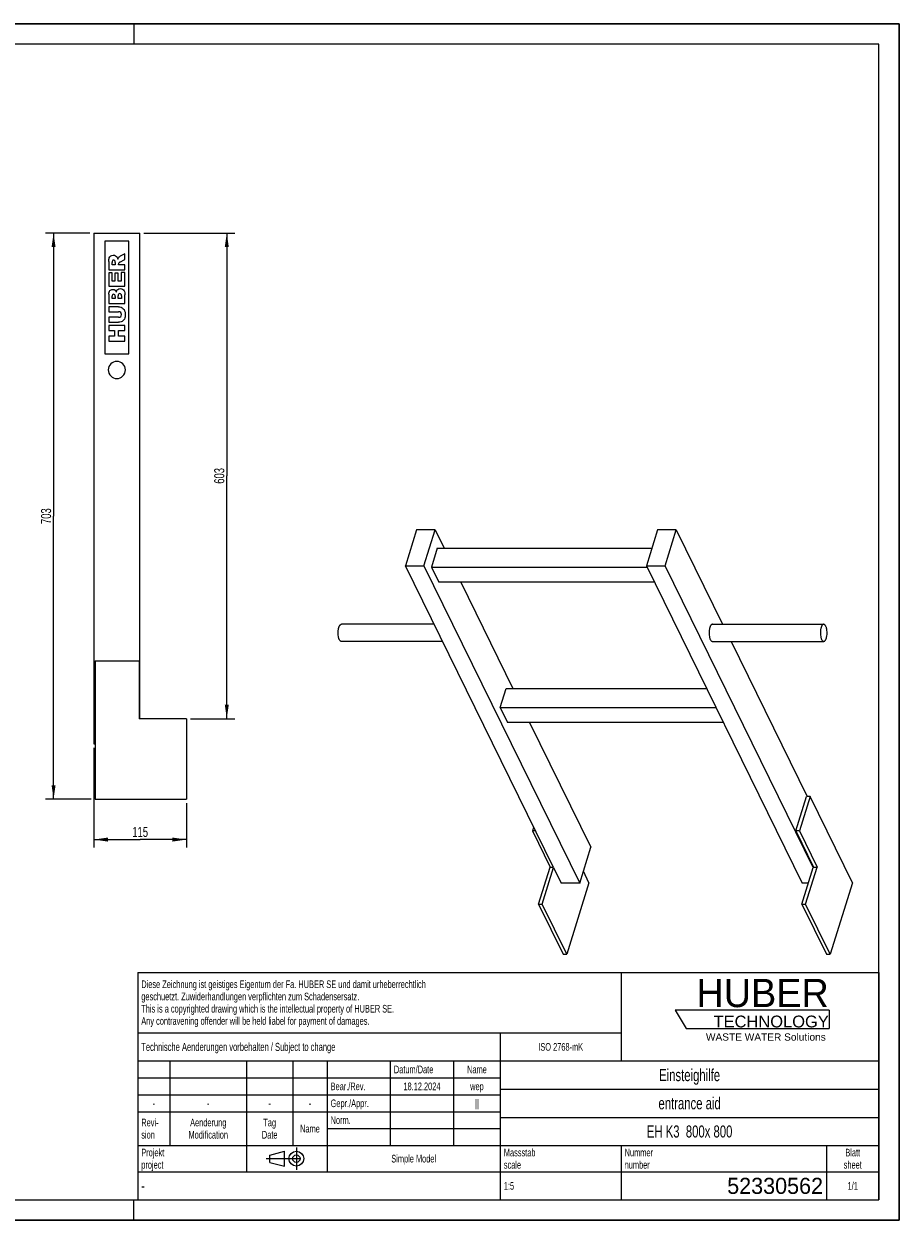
# Model space of a CAD drawing. Header units: millimetres. Extents: x 0 to 2100, y 0 to 1485.
# Tile 2 of 2: x 1014 to 2100, y 0 to 1485. Entities that reach past the tile are written whole.
import ezdxf

# ---------------------------------------------------------------- set-up
doc = ezdxf.new("R2010")
doc.units = ezdxf.units.MM
doc.header["$LTSCALE"] = 115.5
doc.linetypes.add('CENTER', pattern=[0.6, 0.375, -0.075, 0.075, -0.075])
doc.layers.get('0').update_dxf_attribs({"linetype": 'CONTINUOUS'})
for name, color, linetype in [('005_AXIS', 7, 'CONTINUOUS'), ('007_CURVES', 7, 'CONTINUOUS'), ('050_DIMENSIONING', 7, 'CONTINUOUS'), ('HUBER_Logo_BL0', 7, 'CONTINUOUS')]:
    doc.layers.add(name, color=color, linetype=linetype)
doc.styles.get("Standard").update_dxf_attribs({"font": 'txt', "width": 0.7})
doc.styles.add('TEXTSTYLE_2', font='txt')
doc.styles.add('TEXTSTYLE_3', font='arial.ttf')
doc.styles.add('TEXTSTYLE_4', font='txt', dxfattribs={"width": 0.8})
doc.styles.add('TEXTSTYLE_5', font='txt')
doc.dimstyles.new('DIMSTYLE_2', dxfattribs={"dimtxt": 12.5, "dimasz": 17.5, "dimexe": 2, "dimexo": 1, "dimtad": 1, "dimdec": 1, "dimtxsty": 'Standard', "dimblk": '_FILLED', "dimblk1": '_FILLED', "dimblk2": '_FILLED', "dimcen": 0.09, "dimazin": 2, "dimtp": 0.8, "dimtm": 0.8, "dimtfac": 1, "dimtdec": 1, "dimtofl": 0, "dimtmove": 0, "dimatfit": 3, "dimldrblk": '_FILLED', "dimfxl": 1, "dimtolj": 1, "dimarcsym": 0})
doc.dimstyles.new('DIMSTYLE_3', dxfattribs={"dimtxt": 12.5, "dimasz": 17.5, "dimexe": 2, "dimexo": 1, "dimtad": 1, "dimtxsty": 'Standard', "dimblk": '_FILLED', "dimblk1": '_FILLED', "dimblk2": '_FILLED', "dimcen": 0.09, "dimazin": 2, "dimtp": 0.3, "dimtm": 0.3, "dimtfac": 1, "dimtofl": 0, "dimtmove": 0, "dimatfit": 3, "dimldrblk": '_FILLED', "dimfxl": 1, "dimtolj": 1, "dimarcsym": 0})
doc.dimstyles.new('DIMSTYLE_5', dxfattribs={"dimtxt": 12.5, "dimasz": 17.5, "dimexe": 2, "dimexo": 1, "dimtad": 1, "dimtxsty": 'Standard', "dimblk": '_FILLED', "dimblk1": '_FILLED', "dimblk2": '_FILLED', "dimcen": 0.09, "dimazin": 2, "dimtp": 0.8, "dimtm": 0.8, "dimtfac": 1, "dimtofl": 0, "dimtmove": 0, "dimatfit": 3, "dimldrblk": '_FILLED', "dimfxl": 1, "dimtolj": 1, "dimarcsym": 0})

# ---------------------------------------------------------------- blocks, each defined once
blk = doc.blocks.new('HUBER_LOGO_BL0', base_point=(1918.7, 251.9))
at = {"layer": 'HUBER_Logo_BL0', "color": 5, "linetype": 'Continuous'}
for p, q in [((2013.2, 260.5), (1822, 260.5)), ((1822, 260.5), (1835.5, 238)), ((2013.2, 260.5), (2013.2, 238)), ((1835.5, 238), (2013.2, 238))]:
    blk.add_line(p, q, dxfattribs=at)
at = {"layer": 'HUBER_Logo_BL0', "color": 2, "linetype": 'Continuous', "attachment_point": 3, "line_spacing_factor": 0.78}
for s, insert, char_height, width, style in [('HUBER\\P\\fArial;\\H14.625;TECHNOLOGY ', (2012.7, 299.5), 35.1, 193.836, 'TEXTSTYLE_2'), ('WASTE WATER Solutions', (2009, 231.8), 9, 148.517, 'TEXTSTYLE_3')]:
    blk.add_mtext(s, dxfattribs=dict(at, insert=insert, char_height=char_height, width=width, style=style))
blk = doc.blocks.new('_FILLED')
at = {"color": 0, "linetype": 'ByBlock'}
blk.add_solid([(0, 0), (-1, 0.143), (-1, -0.143)], dxfattribs=at)
blk = doc.blocks.new('*D3')
at = {"layer": '050_DIMENSIONING', "color": 2, "linetype": 'Continuous', "transparency": 16777216}
for p, q in [((1095.5, 1225.4), (1040.5, 1225.4)), ((1050.5, 1225.4), (1050.5, 873.9)), ((1050.5, 522.4), (1050.5, 873.9)), ((1097, 522.4), (1040.5, 522.4))]:
    blk.add_line(p, q, dxfattribs=at)
at = {"layer": '050_DIMENSIONING', "color": 2, "linetype": 'Continuous', "transparency": 16777216, "xscale": 17.5, "yscale": 17.5, "zscale": 17.5}
for p, rotation in [((1050.5, 1225.4), 90), ((1050.5, 522.4), 270)]:
    blk.add_blockref('_FILLED', p, dxfattribs=dict(at, rotation=rotation))
at = {"layer": '050_DIMENSIONING', "color": 2, "linetype": 'Continuous', "transparency": 16777216, "insert": (1034.9, 873.9), "char_height": 12.5, "width": 42.857, "attachment_point": 2, "rotation": 90, "line_spacing_factor": 0.9}
blk.add_mtext('703', dxfattribs=at)
blk = doc.blocks.new('*D5')
at = {"layer": '050_DIMENSIONING', "color": 2, "linetype": 'Continuous', "transparency": 16777216}
for p, q in [((1100.5, 586.4), (1100.5, 462.4)), ((1215.5, 517.4), (1215.5, 462.4)), ((1100.5, 472.4), (1158, 472.4)), ((1215.5, 472.4), (1158, 472.4))]:
    blk.add_line(p, q, dxfattribs=at)
at = {"layer": '050_DIMENSIONING', "color": 2, "linetype": 'Continuous', "transparency": 16777216, "xscale": 17.5, "yscale": 17.5, "zscale": 17.5, "rotation": 180}
blk.add_blockref('_FILLED', (1100.5, 472.4), dxfattribs=at)
at = {"layer": '050_DIMENSIONING', "color": 2, "linetype": 'Continuous', "transparency": 16777216, "xscale": 17.5, "yscale": 17.5, "zscale": 17.5}
blk.add_blockref('_FILLED', (1215.5, 472.4), dxfattribs=at)
at = {"layer": '050_DIMENSIONING', "color": 2, "linetype": 'Continuous', "transparency": 16777216, "insert": (1158, 488.1), "char_height": 12.5, "width": 34.821, "attachment_point": 2, "line_spacing_factor": 0.9}
blk.add_mtext('115', dxfattribs=at)
blk = doc.blocks.new('*D7')
at = {"layer": '050_DIMENSIONING', "color": 2, "linetype": 'Continuous', "transparency": 16777216}
for p, q in [((1162.5, 1225.4), (1275.5, 1225.4)), ((1265.5, 1225.4), (1265.5, 923.9)), ((1265.5, 622.4), (1265.5, 923.9)), ((1220.5, 622.4), (1275.5, 622.4))]:
    blk.add_line(p, q, dxfattribs=at)
at = {"layer": '050_DIMENSIONING', "color": 2, "linetype": 'Continuous', "transparency": 16777216, "xscale": 17.5, "yscale": 17.5, "zscale": 17.5}
for p, rotation in [((1265.5, 1225.4), 90), ((1265.5, 622.4), 270)]:
    blk.add_blockref('_FILLED', p, dxfattribs=dict(at, rotation=rotation))
at = {"layer": '050_DIMENSIONING', "color": 2, "linetype": 'Continuous', "transparency": 16777216, "insert": (1249.9, 923.9), "char_height": 12.5, "width": 42.857, "attachment_point": 2, "rotation": 90, "line_spacing_factor": 0.9}
blk.add_mtext('603', dxfattribs=at)
blk = doc.blocks.new('PROJEKTIONSMETHODE_1_BL1', base_point=(1340, 76.3))
at = {"color": 2, "linetype": 'CENTER'}
for p, q in [((1351.9, 90), (1351.9, 62.5)), ((1314.3, 76.3), (1365.7, 76.3))]:
    blk.add_line(p, q, dxfattribs=at)
at = {"color": 2, "linetype": 'Continuous'}
for p, q in [((1318.9, 80.8), (1337.3, 85.4)), ((1318.9, 71.7), (1318.9, 80.8)), ((1337.3, 67.1), (1337.3, 85.4)), ((1318.9, 71.7), (1337.3, 67.1))]:
    blk.add_line(p, q, dxfattribs=at)
for radius in [9.17, 4.58]:
    blk.add_circle((1351.9, 76.3), radius, dxfattribs=at)
blk = doc.blocks.new('*T10')
at = {"color": 3, "linetype": 'Continuous'}
for p, q in [((0, 0), (920, 0)), ((0, 0), (0, -282.5)), ((600, 0), (600, -110)), ((920, 0), (920, -282.5)), ((0, -75), (600, -75)), ((450, -75), (450, -282.5)), ((0, -110), (920, -110)), ((40, -110), (40, -215)), ((135, -110), (135, -247.5)), ((192.5, -110), (192.5, -215)), ((235, -110), (235, -247.5)), ((313.5, -110), (313.5, -215)), ((392, -110), (392, -215)), ((0, -131), (450, -131)), ((450, -145), (920, -145)), ((0, -152), (450, -152)), ((0, -173), (450, -173)), ((450, -180), (920, -180)), ((235, -194), (450, -194)), ((0, -215), (920, -215)), ((600, -215), (600, -282.5)), ((855, -215), (855, -282.5)), ((0, -247.5), (920, -247.5)), ((0, -282.5), (920, -282.5))]:
    blk.add_line(p, q, dxfattribs=at)
at = {"color": 2, "linetype": 'Continuous', "line_spacing_factor": 0.96}
for s, insert, char_height, width, attachment_point in [('Diese Zeichnung ist geistiges Eigentum der Fa. HUBER SE und damit urheberrechtlich \\Pgeschuetzt. Zuwiderhandlungen verpflichten zum Schadensersatz.\\PThis is a copyrighted drawing which is the intellectual property of HUBER SE.\\PAny contravening offender will be held liabel for payment of damages.', (4.375, -9.95), 9.5, 1107.42857, 1), ('Technische Aenderungen vorbehalten / Subject to change', (4.375, -87.5), 10, 762.38095, 1), ('ISO 2768-mK', (525, -87.75), 9.5, 166.47619, 2), ('Datum/Date', (317.875, -115.75), 9.5, 146.11905, 1), ('Name', (421, -115.75), 9.5, 63.33333, 2), ('Einsteighilfe', (685, -120), 15, 252.14286, 2), ('Bear./Rev.', (239.375, -136.75), 9.5, 136.16667, 1), ('18.12.2024', (352.75, -136.75), 9.5, 136.61905, 2), ('wep', (421, -136.75), 9.5, 49.7619, 2), ('-', (20, -157.75), 9.5, 17.19048, 2), ('-', (87.5, -157.75), 9.5, 17.19048, 2), ('-', (163.75, -157.75), 9.5, 17.19048, 2), ('-', (213.75, -157.75), 9.5, 17.19048, 2), ('Gepr./Appr.', (239.375, -157.75), 9.5, 149.7381, 1), ('||', (421, -157.75), 9.5, 25.33333, 2), ('entrance aid', (685, -155), 15, 250.71429, 2), ('Revi-\\Psion', (4.375, -181.65), 9.5, 69.21429, 1), ('Aenderung\\PModification', (87.5, -181.65), 9.5, 151.54762, 2), ('Tag\\PDate', (163.75, -181.65), 9.5, 58.80952, 2), ('Name', (213.75, -189.25), 9.5, 63.33333, 2), ('Norm. ', (239.375, -178.75), 9.5, 87.7619, 1), ('EH K3  800x 800', (685, -190), 15, 352.85714, 2), ('Projekt\\Pproject', (4.375, -218.9), 9.5, 91.83333, 1), ('Massstab\\Pscale', (454.375, -218.9), 9.5, 112.19048, 1), ('Nummer\\Pnumber', (604.375, -218.9), 9.5, 93.19048, 1), ('Blatt\\Psheet', (887.5, -218.9), 9.5, 68.7619, 2), ('Simple Model', (342.5, -226.5), 9.5, 164.21429, 2), ('1:5', (454.375, -260.25), 9.5, 34.83333, 1), ('1/1', (887.5, -260.25), 9.5, 39.80952, 2)]:
    blk.add_mtext(s, dxfattribs=dict(at, insert=insert, char_height=char_height, width=width, attachment_point=attachment_point))
for s, insert, char_height, width, attachment_point, style in [('-', (4.375, -258.75), 12.5, 9.16667, 1, 'TEXTSTYLE_4'), ('52330562', (850.625, -255), 20, 293.33333, 3, 'TEXTSTYLE_5')]:
    blk.add_mtext(s, dxfattribs=dict(at, insert=insert, char_height=char_height, width=width, attachment_point=attachment_point, style=style))

msp = doc.modelspace()

# ---------------------------------------------------------------- linework, layer by layer
at = {"color": 7, "linetype": 'Continuous'}
for p, q in [((0, 1485), (2100, 1485)), ((2100, 0), (2100, 1485)), ((1100.549, 1225.435), (1157.549, 1225.435)), ((1100.549, 1225.435), (1100.549, 591.435)), ((1157.549, 622.435), (1157.549, 1225.435)), ((1500.971, 857.03), (1487.173, 812.38)), ((1523.997, 857.03), (1500.971, 857.03)), ((1510.2, 812.38), (1523.997, 857.03)), ((1523.997, 857.03), (1535.288, 834.023)), ((1800.316, 857.03), (1786.518, 812.38)), ((1823.342, 857.03), (1800.316, 857.03)), ((1809.544, 812.38), (1823.342, 857.03)), ((1823.342, 857.03), (1880.928, 739.681)), ((1526.83, 834.023), (1519.568, 810.523)), ((1526.83, 834.023), (1793.206, 834.023)), ((1671.113, 437.549), (1487.173, 812.38)), ((1487.173, 812.38), (1510.2, 812.38)), ((1510.2, 812.38), (1545.885, 739.66)), ((1519.568, 810.523), (1528.72, 791.875)), ((1519.568, 810.523), (1787.429, 810.523)), ((1786.518, 812.38), (1979.914, 418.28)), ((1786.518, 812.38), (1809.544, 812.38)), ((1993.485, 437.549), (1809.544, 812.38)), ((1796.581, 791.875), (1528.72, 791.875)), ((1555.971, 791.875), (1620.699, 659.972)), ((1545.885, 739.66), (1703.596, 418.28)), ((1891.381, 718.381), (1985.896, 525.78)), ((1102.049, 694.435), (1156.549, 694.435)), ((1156.549, 694.435), (1156.549, 622.435)), ((1604.98, 636.472), (1612.242, 659.972)), ((1612.242, 659.972), (1861.309, 659.972)), ((1604.98, 636.472), (1614.131, 617.824)), ((1604.98, 636.472), (1872.841, 636.472)), ((1215.549, 622.435), (1156.549, 622.435)), ((1215.549, 622.435), (1215.549, 522.435)), ((1881.992, 617.824), (1614.131, 617.824)), ((1641.383, 617.824), (1717.394, 462.929)), ((1100.549, 591.435), (1102.049, 591.435)), ((1971.764, 483.089), (1984.956, 525.78)), ((1989.562, 525.78), (1976.369, 483.089)), ((1989.562, 525.78), (1984.956, 525.78)), ((1646.324, 488.064), (1644.787, 483.089)), ((1644.787, 483.089), (1666.75, 438.333)), ((1648.766, 483.089), (1644.787, 483.089)), ((1976.369, 483.089), (1971.764, 483.089)), ((1971.764, 483.089), (1993.727, 438.333)), ((1976.369, 483.089), (1998.332, 438.333)), ((1703.596, 418.28), (1717.394, 462.929)), ((1652.468, 392.116), (1666.75, 438.333)), ((1657.073, 392.116), (1671.113, 437.549)), ((1666.75, 438.333), (1670.729, 438.333)), ((1671.113, 437.549), (1680.57, 418.28)), ((1715.052, 418.863), (1708.133, 432.962)), ((1979.445, 392.116), (1993.485, 437.549)), ((1984.05, 392.116), (1998.332, 438.333)), ((1993.727, 438.333), (1993.485, 437.549)), ((1993.727, 438.333), (1998.332, 438.333)), ((1703.596, 418.28), (1680.57, 418.28)), ((1987.53, 418.28), (1979.914, 418.28)), ((1652.468, 392.116), (1682.972, 329.955)), ((1652.468, 392.116), (1657.073, 392.116)), ((1687.578, 329.955), (1657.073, 392.116)), ((1979.445, 392.116), (2009.949, 329.955)), ((1979.445, 392.116), (1984.05, 392.116)), ((2014.554, 329.955), (1984.05, 392.116)), ((0, 0), (2100, 0))]:
    msp.add_line(p, q, dxfattribs=at)
at = {"color": 3, "linetype": 'Continuous'}
for p, q in [((2100, 1485), (0, 1485)), ((1150, 1485), (1150, 1460)), ((2100, 1485), (2100, 0)), ((1150, 0), (1150, 25)), ((2100, 0), (0, 0))]:
    msp.add_line(p, q, dxfattribs=at)
at = {"color": 5, "linetype": 'Continuous'}
for p, q in [((2075, 1460), (25, 1460)), ((2075, 25), (2075, 1460)), ((25, 25), (2075, 25))]:
    msp.add_line(p, q, dxfattribs=at)
at = {"layer": '005_AXIS', "color": 7, "linetype": 'Continuous'}
for p, q in [((1522.848, 739.681), (1407.77, 739.681)), ((1868.3, 739.681), (2006.46, 739.681)), ((1533.301, 718.381), (1407.77, 718.381)), ((1868.3, 718.381), (2006.46, 718.381)), ((1102.049, 694.435), (1102.049, 522.435)), ((1102.049, 522.435), (1215.549, 522.435)), ((2042.029, 418.863), (1989.562, 525.78)), ((1715.052, 418.863), (1687.578, 329.955)), ((2042.029, 418.863), (2014.554, 329.955)), ((1682.972, 329.955), (1687.578, 329.955)), ((2009.949, 329.955), (2014.554, 329.955))]:
    msp.add_line(p, q, dxfattribs=at)
for start, end in [(0, 180), (180, 360)]:
    msp.add_arc((1129.049, 1055.435), 10.65, start, end, dxfattribs=at)
for points, knots in [([(1405.192, 720.689), (1405.014, 721.052), (1404.688, 721.843), (1404.149, 723.624), (1403.714, 726.137), (1403.561, 729.307), (1403.743, 731.978), (1404.086, 734.013), (1404.424, 735.393), (1404.839, 736.625), (1405.322, 737.68), (1405.863, 738.536), (1406.453, 739.175), (1407.09, 739.583), (1407.553, 739.681), (1407.77, 739.681)], [0, 0, 0, 0, 0.0584766, 0.12356831, 0.26915392, 0.42613472, 0.5820225, 0.65569088, 0.72458332, 0.78750078, 0.84352643, 0.89215303, 0.93349184, 0.96861979, 1, 1, 1, 1]), ([(1868.3, 739.681), (1868.084, 739.681), (1867.621, 739.583), (1866.984, 739.175), (1866.393, 738.536), (1865.852, 737.68), (1865.369, 736.625), (1864.954, 735.393), (1864.616, 734.013), (1864.274, 731.978), (1864.091, 729.307), (1864.244, 726.137), (1864.679, 723.624), (1865.218, 721.843), (1865.544, 721.052), (1865.722, 720.689)], [0, 0, 0, 0, 0.03138021, 0.06650817, 0.10784698, 0.15647359, 0.21249925, 0.27541671, 0.34430915, 0.41797753, 0.5738653, 0.73084609, 0.8764317, 0.94152344, 1, 1, 1, 1]), ([(2006.46, 739.681), (2006.243, 739.681), (2005.78, 739.583), (2005.143, 739.175), (2004.552, 738.536), (2004.012, 737.68), (2003.528, 736.625), (2003.113, 735.393), (2002.775, 734.013), (2002.433, 731.978), (2002.251, 729.307), (2002.403, 726.137), (2002.838, 723.624), (2003.377, 721.843), (2003.704, 721.052), (2003.882, 720.689)], [0, 0, 0, 0, 0.03138021, 0.06650816, 0.10784697, 0.15647357, 0.21249923, 0.27541669, 0.34430913, 0.41797751, 0.57386529, 0.73084609, 0.8764317, 0.94152343, 1, 1, 1, 1]), ([(2009.038, 737.374), (2008.869, 737.716), (2008.52, 738.33), (2007.891, 739.08), (2007.204, 739.563), (2006.696, 739.681), (2006.46, 739.681)], [0, 0, 0, 0, 0.31594742, 0.58208414, 0.80455744, 1, 1, 1, 1]), ([(2006.46, 718.381), (2006.676, 718.381), (2007.139, 718.48), (2007.776, 718.887), (2008.367, 719.527), (2008.907, 720.383), (2009.391, 721.438), (2009.806, 722.669), (2010.144, 724.05), (2010.486, 726.084), (2010.668, 728.756), (2010.516, 731.926), (2010.081, 734.438), (2009.542, 736.22), (2009.215, 737.011), (2009.038, 737.374)], [0, 0, 0, 0, 0.03138021, 0.06650816, 0.10784697, 0.15647357, 0.21249923, 0.27541669, 0.34430913, 0.41797751, 0.57386529, 0.73084609, 0.8764317, 0.94152343, 1, 1, 1, 1]), ([(1407.77, 718.381), (1407.534, 718.381), (1407.025, 718.5), (1406.339, 718.983), (1405.709, 719.732), (1405.36, 720.346), (1405.192, 720.689)], [0, 0, 0, 0, 0.19544253, 0.41791581, 0.6840525, 1, 1, 1, 1]), ([(1865.722, 720.689), (1865.89, 720.346), (1866.24, 719.732), (1866.869, 718.983), (1867.556, 718.5), (1868.064, 718.381), (1868.3, 718.381)], [0, 0, 0, 0, 0.31594736, 0.5820841, 0.80455744, 1, 1, 1, 1]), ([(2003.882, 720.689), (2004.05, 720.346), (2004.399, 719.732), (2005.028, 718.983), (2005.715, 718.5), (2006.223, 718.381), (2006.46, 718.381)], [0, 0, 0, 0, 0.31594742, 0.58208414, 0.80455744, 1, 1, 1, 1])]:
    msp.add_open_spline(points, degree=3, knots=knots, dxfattribs=at)
at = {"layer": '007_CURVES', "color": 4, "linetype": 'Continuous'}
for p, q in [((1144.049, 1215.435), (1114.049, 1215.435)), ((1114.049, 1215.435), (1114.049, 1075.435)), ((1144.049, 1075.435), (1144.049, 1215.435)), ((1119.049, 1190.156), (1119.049, 1179.856)), ((1123.087, 1186.063), (1123.087, 1188.778)), ((1127.153, 1188.669), (1127.153, 1186.063)), ((1132.937, 1189.242), (1139.049, 1192.543)), ((1139.049, 1199.528), (1133.265, 1196.527)), ((1139.049, 1192.543), (1139.049, 1199.528)), ((1119.049, 1179.856), (1139.049, 1179.856)), ((1123.319, 1176.145), (1119.049, 1176.145)), ((1119.049, 1176.145), (1119.049, 1159.583)), ((1127.153, 1186.063), (1123.087, 1186.063)), ((1123.319, 1165.777), (1123.319, 1176.145)), ((1130.577, 1175.395), (1126.498, 1175.395)), ((1126.498, 1175.395), (1126.498, 1165.777)), ((1130.577, 1165.777), (1130.577, 1175.395)), ((1130.932, 1186.063), (1130.932, 1186.609)), ((1139.049, 1186.063), (1130.932, 1186.063)), ((1139.049, 1176.445), (1134.52, 1176.445)), ((1134.52, 1176.445), (1134.52, 1165.777)), ((1139.049, 1179.856), (1139.049, 1186.063)), ((1139.049, 1159.583), (1139.049, 1176.445)), ((1119.049, 1159.583), (1139.049, 1159.583)), ((1126.498, 1165.777), (1123.319, 1165.777)), ((1134.52, 1165.777), (1130.577, 1165.777)), ((1119.049, 1149.446), (1119.049, 1137.877)), ((1123.101, 1144.112), (1123.101, 1146.841)), ((1126.894, 1144.112), (1123.101, 1144.112)), ((1126.894, 1146.8), (1126.894, 1144.112)), ((1130.7, 1144.112), (1130.7, 1147.25)), ((1134.752, 1144.112), (1130.7, 1144.112)), ((1134.752, 1147.264), (1134.752, 1144.112)), ((1139.049, 1137.877), (1139.049, 1148.546)), ((1119.049, 1137.877), (1139.049, 1137.877)), ((1130.973, 1133.771), (1119.049, 1133.771)), ((1119.049, 1133.771), (1119.049, 1127.605)), ((1119.049, 1127.605), (1131.259, 1127.605)), ((1131.259, 1120.77), (1119.049, 1120.77)), ((1119.049, 1120.77), (1119.049, 1114.603)), ((1119.049, 1114.603), (1130.973, 1114.603)), ((1119.049, 1110.483), (1119.049, 1104.276)), ((1139.049, 1110.483), (1119.049, 1110.483)), ((1119.049, 1104.276), (1126.048, 1104.276)), ((1126.048, 1104.276), (1126.048, 1097.523)), ((1130.959, 1104.276), (1139.049, 1104.276)), ((1130.959, 1097.523), (1130.959, 1104.276)), ((1139.049, 1104.276), (1139.049, 1110.483)), ((1119.049, 1097.523), (1119.049, 1091.343)), ((1126.048, 1097.523), (1119.049, 1097.523)), ((1119.049, 1091.343), (1139.049, 1091.343)), ((1139.049, 1097.523), (1130.959, 1097.523)), ((1139.049, 1091.343), (1139.049, 1097.523)), ((1114.049, 1075.435), (1144.049, 1075.435))]:
    msp.add_line(p, q, dxfattribs=at)
for points in [[(1119.049, 1190.156), (1119.049, 1192.066), (1119.213, 1193.526), (1119.54, 1194.535)], [(1119.54, 1194.535), (1119.868, 1195.545), (1120.482, 1196.35), (1121.372, 1196.973)], [(1121.372, 1196.973), (1122.255, 1197.591), (1123.333, 1197.905), (1124.602, 1197.905)], [(1123.61, 1191.08), (1123.265, 1190.674), (1123.087, 1189.897), (1123.087, 1188.778)], [(1125.093, 1191.697), (1124.452, 1191.697), (1123.961, 1191.493), (1123.61, 1191.08)], [(1124.602, 1197.905), (1125.72, 1197.905), (1126.675, 1197.659), (1127.483, 1197.187)], [(1126.255, 1191.305), (1125.925, 1191.561), (1125.529, 1191.697), (1125.093, 1191.697)], [(1126.889, 1190.308), (1126.798, 1190.715), (1126.594, 1191.043), (1126.255, 1191.305)], [(1127.153, 1188.669), (1127.153, 1188.942), (1127.071, 1189.487), (1126.889, 1190.308)], [(1127.483, 1197.187), (1128.285, 1196.718), (1128.94, 1196.063), (1129.441, 1195.237)], [(1129.441, 1195.237), (1129.759, 1194.712), (1130.018, 1193.989), (1130.222, 1193.062)], [(1130.222, 1193.062), (1130.482, 1193.798), (1130.727, 1194.344), (1130.969, 1194.674)], [(1131.406, 1188.115), (1131.096, 1187.673), (1130.932, 1187.168), (1130.932, 1186.609)], [(1130.969, 1194.674), (1131.137, 1194.903), (1131.478, 1195.231), (1132.024, 1195.667)], [(1132.937, 1189.242), (1132.148, 1188.815), (1131.641, 1188.45), (1131.406, 1188.115)], [(1132.024, 1195.667), (1132.555, 1196.09), (1132.965, 1196.377), (1133.265, 1196.527)], [(1119.049, 1149.446), (1119.049, 1151.37), (1119.527, 1152.843), (1120.482, 1153.88)], [(1120.482, 1153.88), (1121.437, 1154.917), (1122.624, 1155.435), (1124.029, 1155.435)], [(1123.592, 1148.805), (1123.265, 1148.423), (1123.101, 1147.768), (1123.101, 1146.841)], [(1124.956, 1149.378), (1124.383, 1149.378), (1123.92, 1149.187), (1123.592, 1148.805)], [(1124.029, 1155.435), (1125.216, 1155.435), (1126.225, 1155.067), (1127.073, 1154.333)], [(1126.403, 1148.805), (1126.075, 1149.187), (1125.584, 1149.378), (1124.956, 1149.378)], [(1126.894, 1146.8), (1126.894, 1147.755), (1126.73, 1148.423), (1126.403, 1148.805)], [(1127.073, 1154.333), (1127.644, 1153.839), (1128.081, 1153.116), (1128.408, 1152.175)], [(1128.408, 1152.175), (1128.763, 1153.607), (1129.349, 1154.658), (1130.195, 1155.34)], [(1130.195, 1155.34), (1131.041, 1156.022), (1132.092, 1156.363), (1133.36, 1156.363)], [(1131.246, 1149.515), (1130.891, 1149.078), (1130.7, 1148.328), (1130.7, 1147.25)], [(1132.664, 1150.169), (1132.078, 1150.169), (1131.6, 1149.951), (1131.246, 1149.515)], [(1134.192, 1149.515), (1133.81, 1149.951), (1133.306, 1150.169), (1132.664, 1150.169)], [(1133.36, 1156.363), (1134.397, 1156.363), (1135.338, 1156.118), (1136.156, 1155.638)], [(1134.752, 1147.264), (1134.752, 1148.328), (1134.574, 1149.078), (1134.192, 1149.515)], [(1136.156, 1155.638), (1136.989, 1155.149), (1137.644, 1154.494), (1138.123, 1153.663)], [(1138.123, 1153.663), (1138.422, 1153.144), (1138.64, 1152.352), (1138.78, 1151.316)], [(1138.78, 1151.316), (1138.967, 1149.924), (1139.049, 1148.996), (1139.049, 1148.546)], [(1130.973, 1133.771), (1132.16, 1133.771), (1133.265, 1133.58), (1134.315, 1133.212)], [(1134.315, 1133.212), (1135.366, 1132.843), (1136.28, 1132.27), (1137.071, 1131.479)], [(1137.071, 1131.479), (1137.862, 1130.688), (1138.408, 1129.869), (1138.723, 1129.005)], [(1138.723, 1129.005), (1139.158, 1127.809), (1139.39, 1126.363), (1139.39, 1124.685)], [(1134.357, 1115.174), (1133.074, 1114.794), (1131.955, 1114.603), (1130.973, 1114.603)], [(1133.824, 1126.691), (1133.224, 1127.291), (1132.364, 1127.605), (1131.259, 1127.605)], [(1131.259, 1120.77), (1132.351, 1120.77), (1133.197, 1121.07), (1133.81, 1121.67)], [(1133.81, 1121.67), (1134.424, 1122.27), (1134.725, 1123.116), (1134.725, 1124.194)], [(1134.725, 1124.194), (1134.725, 1125.258), (1134.424, 1126.09), (1133.824, 1126.691)], [(1136.659, 1116.489), (1135.911, 1115.845), (1135.147, 1115.408), (1134.357, 1115.174)], [(1138.384, 1118.613), (1137.971, 1117.837), (1137.398, 1117.127), (1136.659, 1116.489)], [(1139.186, 1121.493), (1139.049, 1120.347), (1138.79, 1119.378), (1138.384, 1118.613)], [(1139.39, 1124.685), (1139.39, 1123.703), (1139.322, 1122.639), (1139.186, 1121.493)]]:
    msp.add_open_spline(points, degree=3, dxfattribs=at)

# ---------------------------------------------------------------- block references
msp.add_blockref('*T10', (1155, 307.5))
at = {"color": 2, "linetype": 'Continuous'}
msp.add_blockref('PROJEKTIONSMETHODE_1_BL1', (1340, 76.25), dxfattribs=at)
at = {"layer": 'HUBER_Logo_BL0'}
msp.add_blockref('HUBER_LOGO_BL0', (1918.749, 251.871), dxfattribs=at)

# ---------------------------------------------------------------- dimensions: what is measured, and where the dimension line sits
at = {"layer": '050_DIMENSIONING', "color": 2, "linetype": 'Continuous'}
for base, p1, p2, angle, dimstyle, picture, middle in [((1050.549, 522.435), (1096.549, 1225.435), (1098.049, 522.435), 270, 'DIMSTYLE_2', '*D3', (1050.549, 872.15)), ((1265.549, 622.435), (1161.549, 1225.435), (1219.549, 622.435), 270, 'DIMSTYLE_5', '*D7', (1265.549, 922.15)), ((1100.549, 472.435), (1215.549, 518.435), (1100.549, 587.435), 180, 'DIMSTYLE_3', '*D5', (1156.264, 472.435))]:
    dim = msp.add_linear_dim(base=base, p1=p1, p2=p2, angle=angle, dimstyle=dimstyle, dxfattribs=at)
    dim.commit()
    dim.dimension.update_dxf_attribs({"geometry": picture, "text_midpoint": middle, "dimtype": 160})

doc.saveas('drawing.dxf')
